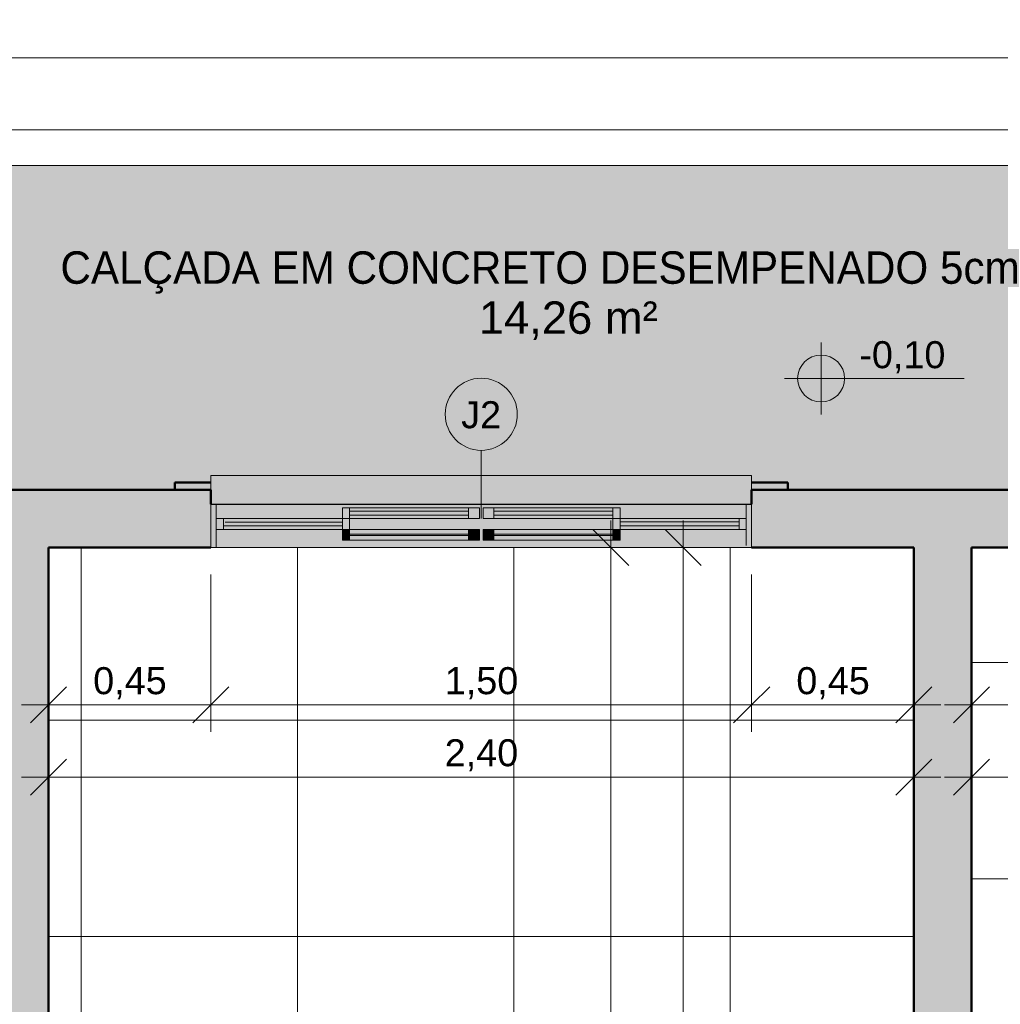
# Model space of a CAD drawing. Header units: metres. Extents: x -10.5 to 2.8, y -19.6 to -9.4.
# Tile 13 of 35: x -7.6 to -4.9, y -12.7 to -9.9. Entities that reach past the tile are written whole.
import ezdxf

# ---------------------------------------------------------------- set-up
doc = ezdxf.new("R2010")
doc.units = ezdxf.units.M
for name, color, linetype, lineweight in [('A-ANNO-DIMS', 7, 'Continuous', 9), ('A-ANNO-DIMS-50', 7, 'Continuous', 9), ('A-DETL-GENF', 7, 'Continuous', 5), ('A-FLOR', 7, 'Continuous', 5), ('A-FLOR-PATT', 7, 'Continuous', 5), ('A-GLAZ', 7, 'Continuous', 5), ('A-GLAZ-IDEN', 7, 'Continuous', 9), ('A-WALL', 7, 'Continuous', 5), ('A-WALL-PATT', 7, 'Continuous', 5), ('G-ANNO-DIMS', 7, 'Continuous', 9), ('G-ANNO-TEXT', 7, 'Continuous', 9), ('I-WALL', 7, 'Continuous', 5)]:
    doc.layers.add(name, color=color, linetype=linetype, lineweight=lineweight)
doc.layers.add('A-DETL', color=7, linetype='Continuous', lineweight=5, true_color=0x00a600)
doc.styles.add('Arial_1', font='arial.ttf', dxfattribs={"height": 0.075})
doc.styles.add('Arial_3', font='arial.ttf', dxfattribs={"height": 0.09})
doc.dimstyles.new('Com_linha__ref__contínua__-_Cor_Vermelha_Arial_1_5mm', dxfattribs={"dimscale": 0.3048, "dimtxt": 0.076519, "dimasz": 0.328084, "dimexe": 0.246063, "dimexo": 0.246063, "dimgap": 0.024606, "dimtad": 1, "dimrnd": 0.01, "dimzin": 0, "dimdsep": 46, "dimtxsty": 'Arial_1', "dimblk1": 'OBLIQUE', "dimblk2": 'OBLIQUE', "dimsah": 1, "dimcen": 0.09, "dimdle": 0.246063, "dimazin": 0, "dimtfac": 1, "dimtdec": 4, "dimtix": 1, "dimtmove": 0, "dimatfit": 3, "dimfxl": 1, "dimtvp": 1, "dimtolj": 1, "dimtzin": 0, "dimarcsym": 2})
doc.dimstyles.new('Com_linha__ref__contínua__-_Cor_Vermelha_Arial_1_5mm_1', dxfattribs={"dimscale": 0.3048, "dimtxt": 0.076519, "dimasz": 0.328084, "dimexe": 0.246063, "dimexo": 0.246063, "dimgap": 0.024606, "dimtad": 1, "dimrnd": 0.01, "dimzin": 0, "dimdsep": 46, "dimtxsty": 'Arial_1', "dimblk1": 'OBLIQUE', "dimblk2": 'OBLIQUE', "dimsah": 1, "dimcen": 0.09, "dimdle": 0.246063, "dimazin": 0, "dimtfac": 1, "dimtdec": 4, "dimtix": 1, "dimtmove": 2, "dimatfit": 3, "dimfxl": 1, "dimtvp": 1, "dimtolj": 1, "dimtzin": 0, "dimarcsym": 2})

# ---------------------------------------------------------------- blocks, each defined once
blk = doc.blocks.new('JANELA DE CORRE_VEL TERREO0')
at = {"layer": 'A-GLAZ', "true_color": 0xfffffe}
h = blk.add_hatch(color=7, dxfattribs=at)
h.paths.add_polyline_path([(-0.75, 0.08), (-0.75, -0.04), (0.75, -0.04), (0.75, 0.08), (0.0121, 0.08)])
h.paths.add_polyline_path([(-0.005, 0.06), (-0.005, 0.03), (-0.385, 0.03), (-0.385, 0.06), (-0.035, 0.06)])
h.paths.add_polyline_path([(0.0121, 0.06), (0.385, 0.06), (0.385, 0.03), (0.005, 0.03), (0.005, 0.06)])
at = {"layer": 'A-GLAZ', "lineweight": 15}
for p, q in [((-0.75, -0.04), (-0.75, 0.08)), ((-0.735, -0.04), (-0.735, 0.075)), ((0.735, -0.04), (0.735, 0.08)), ((0.75, -0.04), (0.75, 0.08)), ((-0.385, 0.03), (-0.735, 0.03)), ((-0.715, 0), (-0.715, 0.03)), ((-0.385, 0), (-0.385, 0.03)), ((-0.365, 0), (-0.365, 0.03)), ((0.365, 0.03), (0.365, 0)), ((0.385, 0), (0.385, 0.03)), ((0.735, 0.03), (0.385, 0.03)), ((0.715, 0), (0.715, 0.03)), ((-0.735, 0), (-0.385, 0)), ((-0.385, 0.02), (-0.715, 0.02)), ((-0.715, 0.009), (-0.385, 0.009)), ((-0.005, 0), (-0.385, 0)), ((-0.385, 0), (-0.385, -0.03)), ((-0.365, -0.03), (-0.365, 0)), ((0.385, 0), (0.005, 0)), ((0.005, 0), (0.005, -0.03)), ((0.035, -0.03), (0.035, 0)), ((0.365, -0.03), (0.365, 0)), ((0.385, 0.02), (0.715, 0.02)), ((0.71, 0.01), (0.385, 0.01)), ((0.385, 0), (0.735, 0)), ((0.385, -0.03), (0.385, 0)), ((-0.035, -0.01), (-0.365, -0.01)), ((-0.365, -0.021), (-0.035, -0.021)), ((-0.035, -0.03), (-0.035, 0)), ((-0.005, -0.03), (-0.005, 0)), ((0.365, -0.01), (0.035, -0.01)), ((0.035, -0.021), (0.365, -0.021)), ((-0.385, -0.03), (-0.005, -0.03)), ((0.005, -0.03), (0.385, -0.03))]:
    blk.add_line(p, q, dxfattribs=at)
at = {"layer": 'A-GLAZ'}
for p, q in [((-0.75, 0.08), (0.75, 0.08)), ((-0.75, -0.04), (-0.75, 0.08)), ((0.75, 0.08), (0.75, -0.04))]:
    blk.add_line(p, q, dxfattribs=at)
blk = doc.blocks.new('Paredes 1 - Paredes 1-2288142-NIVEL TERREO')
at = {"layer": 'A-WALL', "lineweight": 50, "true_color": 0x808080}
h = blk.add_hatch(color=8, dxfattribs=at)
h.paths.add_polyline_path([(-3.6836, -11.235), (-3.6836, -11.215), (-3.7836, -11.215), (-3.7836, -11.235)])
h.paths.add_polyline_path([(-4.5836, -11.235), (-4.5836, -11.215), (-4.6836, -11.215), (-4.6836, -11.235)])
h.paths.add_polyline_path([(-1.1736, -11.235), (-1.1736, -11.215), (-1.2736, -11.215), (-1.2736, -11.235)])
h.paths.add_polyline_path([(-2.8736, -11.235), (-2.7736, -11.235), (-2.7736, -11.215), (-2.8736, -11.215)])
h.paths.add_polyline_path([(-5.5936, -11.235), (-5.4936, -11.235), (-5.4936, -11.215), (-5.5936, -11.215), (-5.5936, -11.219)])
h.paths.add_polyline_path([(-7.1914, -11.235), (-7.0936, -11.235), (-7.0936, -11.215), (-7.1936, -11.215), (-7.1936, -11.235)])
at = {"layer": 'A-WALL', "lineweight": 50}
for p, q in [((-7.0936, -11.215), (-7.1936, -11.215)), ((-7.1936, -11.215), (-7.1936, -11.235)), ((-5.4936, -11.215), (-5.5936, -11.215)), ((-5.4936, -11.235), (-5.4936, -11.215)), ((-7.1936, -11.235), (-7.0936, -11.235)), ((-5.5936, -11.235), (-5.4936, -11.235))]:
    blk.add_line(p, q, dxfattribs=at)
blk = doc.blocks.new('TAG - Janela - Janela-2098303-NIVEL TERREO')
at = {"layer": 'A-GLAZ-IDEN'}
blk.add_circle((0, 0), 0.002, dxfattribs=at)
blk = doc.blocks.new('Elevações de ponto - Cota de elevação - planta-402364-NIVEL TERREO')
at = {"layer": 'G-ANNO-DIMS'}
h = blk.add_hatch(color=256, dxfattribs=at)
edge = h.paths.add_edge_path()
edge.add_line((-0.002, 0.0013), (-0.002, 0))
edge.add_line((-0.002, 0), (-0.0033, 0))
edge.add_arc((-0.002, 0), 0.0013, 90, 180, ccw=False)
h = blk.add_hatch(color=256, dxfattribs=at)
edge = h.paths.add_edge_path()
edge.add_arc((-0.002, 0), 0.0013, -90, 0, ccw=False)
edge.add_line((-0.002, -0.0013), (-0.002, 0))
edge.add_line((-0.002, 0), (-0.0007, 0))
for p, q in [((-0.002, -0.002), (-0.002, 0.002)), ((-0.002, 0.0013), (-0.002, 0)), ((-0.00403, 0), (0.005929, 0)), ((-0.002, 0), (-0.0033, 0)), ((-0.002, -0.0013), (-0.002, 0)), ((-0.002, 0), (-0.0007, 0))]:
    blk.add_line(p, q, dxfattribs=at)
blk.add_circle((-0.002, 0), 0.0013, dxfattribs=at)
for start, end in [(360, 90), (180, 270)]:
    blk.add_arc((-0.002, 0), 0.0013, start, end, dxfattribs=at)
blk = doc.blocks.new('DIMBLOCK15-NIVEL TERREO')
at = {"layer": 'A-ANNO-DIMS-50', "color": 242, "true_color": 0xbd2b2e}
for p, q in [((-4.5836, -11.8321), (-4.5836, -11.4884)), ((-4.9836, -11.8321), (-4.9836, -11.7571)), ((-4.9836, -11.8321), (-4.9336, -11.7821)), ((-4.5836, -11.8321), (-4.5336, -11.7821)), ((-5.0586, -11.8321), (-4.5836, -11.8321)), ((-4.9836, -11.8321), (-5.0336, -11.8821)), ((-4.9836, -11.8321), (-4.9836, -11.8364)), ((-4.5836, -11.8321), (-4.6336, -11.8821)), ((-4.5836, -11.8321), (-4.5836, -11.9071))]:
    blk.add_line(p, q, dxfattribs=at)
at = {"layer": 'A-ANNO-DIMS-50', "color": 0, "insert": (-4.8848, -11.7272), "char_height": 0.075, "width": 0.242979, "attachment_point": 1, "line_spacing_factor": 0.941778, "style": 'Arial_1'}
blk.add_mtext('0,40', dxfattribs=at)
blk = doc.blocks.new('_Oblique')
at = {"color": 0, "linetype": 'ByBlock', "lineweight": -2}
blk.add_line((-0.5, -0.5), (0.5, 0.5), dxfattribs=at)
blk = doc.blocks.new('DIMBLOCK18-NIVEL TERREO')
at = {"layer": 'A-ANNO-DIMS-50', "color": 242, "true_color": 0xbd2b2e}
for p, q in [((-4.9836, -12.0321), (-4.9836, -11.9571)), ((-3.4337, -12.0321), (-3.4337, -11.9571)), ((-4.9836, -12.0321), (-4.9336, -11.9821)), ((-3.4337, -12.0321), (-3.3837, -11.9821)), ((-5.0586, -12.0321), (-3.3587, -12.0321)), ((-4.9836, -12.0321), (-5.0336, -12.0821)), ((-4.9836, -12.0321), (-4.9836, -12.0364)), ((-3.4337, -12.0321), (-3.4837, -12.0821)), ((-3.4337, -12.0321), (-3.4337, -12.0364))]:
    blk.add_line(p, q, dxfattribs=at)
at = {"layer": 'A-ANNO-DIMS-50', "color": 0, "insert": (-4.3099, -11.9272), "char_height": 0.075, "width": 0.242979, "attachment_point": 1, "line_spacing_factor": 0.941778, "style": 'Arial_1'}
blk.add_mtext('1,55', dxfattribs=at)
blk = doc.blocks.new('DIMBLOCK20-NIVEL TERREO')
at = {"layer": 'A-ANNO-DIMS-50', "color": 242, "true_color": 0xbd2b2e}
for p, q in [((-7.0936, -11.8321), (-7.0936, -11.47)), ((-5.5936, -11.8321), (-5.5936, -11.47)), ((-7.0936, -11.8321), (-7.0436, -11.7821)), ((-5.5936, -11.8321), (-5.5436, -11.7821)), ((-7.0936, -11.8321), (-7.1436, -11.8821)), ((-7.0936, -11.8321), (-5.5936, -11.8321)), ((-7.0936, -11.8321), (-7.0936, -11.9071)), ((-5.5936, -11.8321), (-5.6436, -11.8821)), ((-5.5936, -11.8321), (-5.5936, -11.9071))]:
    blk.add_line(p, q, dxfattribs=at)
at = {"layer": 'A-ANNO-DIMS-50', "color": 0, "insert": (-6.4448, -11.7272), "char_height": 0.075, "width": 0.242979, "attachment_point": 1, "line_spacing_factor": 0.941778, "style": 'Arial_1'}
blk.add_mtext('1,50', dxfattribs=at)
blk = doc.blocks.new('DIMBLOCK33-NIVEL TERREO')
at = {"layer": 'A-ANNO-DIMS-50', "color": 242, "true_color": 0xbd2b2e}
for p, q in [((-7.7037, -10.2365), (-7.7037, -10.1615)), ((-0.6636, -10.2365), (-0.6636, -10.1615)), ((-7.7037, -10.2365), (-7.6537, -10.1865)), ((-0.6636, -10.2365), (-0.6136, -10.1865)), ((-7.7037, -10.2365), (-7.7537, -10.2865)), ((-7.7037, -10.2365), (-0.6636, -10.2365)), ((-7.7037, -10.2365), (-7.7037, -11.16)), ((-0.6636, -10.2365), (-0.7136, -10.2865)), ((-0.6636, -10.2365), (-0.6636, -11.16))]:
    blk.add_line(p, q, dxfattribs=at)
at = {"layer": 'A-ANNO-DIMS-50', "color": 0, "insert": (-3.8985, -10.1316), "char_height": 0.075, "width": 0.242979, "attachment_point": 1, "line_spacing_factor": 0.941778, "style": 'Arial_1'}
blk.add_mtext('7,04', dxfattribs=at)
blk = doc.blocks.new('DIMBLOCK35-NIVEL TERREO')
at = {"layer": 'A-ANNO-DIMS-50', "color": 242, "true_color": 0xbd2b2e}
for p, q in [((-8.6037, -10.0365), (-8.6037, -9.9615)), ((0.2364, -10.0365), (0.2364, -9.9615)), ((-8.6037, -10.0365), (-8.5537, -9.9865)), ((0.2364, -10.0365), (0.2864, -9.9865)), ((-8.6787, -10.0365), (0.3114, -10.0365)), ((-8.6037, -10.0365), (-8.6537, -10.0865)), ((-8.6037, -10.0365), (-8.6037, -10.26)), ((0.2364, -10.0365), (0.1864, -10.0865)), ((0.2364, -10.0365), (0.2364, -10.26))]:
    blk.add_line(p, q, dxfattribs=at)
at = {"layer": 'A-ANNO-DIMS-50', "color": 0, "insert": (-3.8881, -9.9316), "char_height": 0.075, "width": 0.242979, "attachment_point": 1, "line_spacing_factor": 0.941778, "style": 'Arial_1'}
blk.add_mtext('8,84', dxfattribs=at)
blk = doc.blocks.new('DIMBLOCK52-NIVEL TERREO')
at = {"layer": 'A-ANNO-DIMS-50', "color": 242, "true_color": 0xbd2b2e}
for p, q in [((-7.0936, -11.8321), (-7.0936, -11.47)), ((-7.5437, -11.8321), (-7.5437, -11.7571)), ((-7.5437, -11.8321), (-7.4937, -11.7821)), ((-7.0936, -11.8321), (-7.0436, -11.7821)), ((-7.6187, -11.8321), (-7.0186, -11.8321)), ((-7.5437, -11.8321), (-7.5937, -11.8821)), ((-7.5437, -11.8321), (-7.5437, -11.8364)), ((-7.0936, -11.8321), (-7.1436, -11.8821)), ((-7.0936, -11.8321), (-7.0936, -11.9071))]:
    blk.add_line(p, q, dxfattribs=at)
at = {"layer": 'A-ANNO-DIMS-50', "color": 0, "insert": (-7.4199, -11.7272), "char_height": 0.075, "width": 0.242979, "attachment_point": 1, "line_spacing_factor": 0.941778, "style": 'Arial_1'}
blk.add_mtext('0,45', dxfattribs=at)
blk = doc.blocks.new('DIMBLOCK53-NIVEL TERREO')
at = {"layer": 'A-ANNO-DIMS-50', "color": 242, "true_color": 0xbd2b2e}
for p, q in [((-5.5936, -11.8321), (-5.5936, -11.47)), ((-5.1436, -11.8321), (-5.1436, -11.7571)), ((-5.5936, -11.8321), (-5.5436, -11.7821)), ((-5.1436, -11.8321), (-5.0936, -11.7821)), ((-5.6686, -11.8321), (-5.0686, -11.8321)), ((-5.5936, -11.8321), (-5.6436, -11.8821)), ((-5.5936, -11.8321), (-5.5936, -11.9071)), ((-5.1436, -11.8321), (-5.1936, -11.8821)), ((-5.1436, -11.8321), (-5.1436, -11.8364))]:
    blk.add_line(p, q, dxfattribs=at)
at = {"layer": 'A-ANNO-DIMS-50', "color": 0, "insert": (-5.4698, -11.7272), "char_height": 0.075, "width": 0.242979, "attachment_point": 1, "line_spacing_factor": 0.941778, "style": 'Arial_1'}
blk.add_mtext('0,45', dxfattribs=at)
blk = doc.blocks.new('DIMBLOCK54-NIVEL TERREO')
at = {"layer": 'A-ANNO-DIMS-50', "color": 242, "true_color": 0xbd2b2e}
for p, q in [((-7.5437, -12.0321), (-7.5437, -11.9571)), ((-5.1436, -12.0321), (-5.1436, -11.9571)), ((-7.5437, -12.0321), (-7.4937, -11.9821)), ((-5.1436, -12.0321), (-5.0936, -11.9821)), ((-7.6187, -12.0321), (-5.0686, -12.0321)), ((-7.5437, -12.0321), (-7.5937, -12.0821)), ((-7.5437, -12.0321), (-7.5437, -12.0364)), ((-5.1436, -12.0321), (-5.1936, -12.0821)), ((-5.1436, -12.0321), (-5.1436, -12.0364))]:
    blk.add_line(p, q, dxfattribs=at)
at = {"layer": 'A-ANNO-DIMS-50', "color": 0, "insert": (-6.4449, -11.9272), "char_height": 0.075, "width": 0.242979, "attachment_point": 1, "line_spacing_factor": 0.941778, "style": 'Arial_1'}
blk.add_mtext('2,40', dxfattribs=at)
blk = doc.blocks.new('DIMBLOCK55-NIVEL TERREO')
at = {"layer": 'A-ANNO-DIMS-50', "color": 242, "true_color": 0xbd2b2e}
for p, q in [((-5.7839, -14.44), (-5.7839, -11.32)), ((-5.7839, -11.395), (-5.8339, -11.345)), ((-5.7839, -11.395), (-5.8589, -11.395)), ((-5.7839, -11.395), (-5.7339, -11.445)), ((-5.7839, -11.395), (-5.7796, -11.395)), ((-5.7839, -14.365), (-5.8339, -14.315)), ((-5.7839, -14.365), (-5.8589, -14.365)), ((-5.7839, -14.365), (-5.7339, -14.415)), ((-5.7839, -14.365), (-5.2186, -14.365))]:
    blk.add_line(p, q, dxfattribs=at)
at = {"layer": 'A-ANNO-DIMS-50', "color": 0, "insert": (-5.8888, -12.9813), "char_height": 0.075, "width": 0.242979, "attachment_point": 1, "rotation": 90, "line_spacing_factor": 0.941778, "style": 'Arial_1'}
blk.add_mtext('2,97', dxfattribs=at)
blk = doc.blocks.new('DIMBLOCK56-NIVEL TERREO')
at = {"layer": 'A-ANNO-DIMS-50', "color": 242, "true_color": 0xbd2b2e}
for p, q in [((-5.9839, -15.39), (-5.9839, -11.32)), ((-5.9839, -11.395), (-6.0339, -11.345)), ((-5.9839, -11.395), (-6.0589, -11.395)), ((-5.9839, -11.395), (-5.9339, -11.445)), ((-5.9839, -11.395), (-5.9796, -11.395)), ((-5.9839, -15.315), (-6.0339, -15.265)), ((-5.9839, -15.315), (-6.0589, -15.315)), ((-5.9839, -15.315), (-5.9339, -15.365)), ((-5.9839, -15.315), (-5.9796, -15.315))]:
    blk.add_line(p, q, dxfattribs=at)
at = {"layer": 'A-ANNO-DIMS-50', "color": 0, "insert": (-6.0888, -13.4563), "char_height": 0.075, "width": 0.242979, "attachment_point": 1, "rotation": 90, "line_spacing_factor": 0.941778, "style": 'Arial_1'}
blk.add_mtext('3,92', dxfattribs=at)

msp = doc.modelspace()

# ---------------------------------------------------------------- hatches: boundary and pattern name
at = {"layer": 'A-DETL-GENF', "true_color": 0xc0c0c0}
msp.add_hatch(color=9, dxfattribs=at).paths.add_polyline_path([(-6.2512, -11.275), (-5.5936, -11.275), (-5.5936, -11.195), (-7.0936, -11.1952), (-7.0936, -11.275), (-6.3557, -11.275)])
at = {"layer": 'A-DETL-GENF', "true_color": 0xffffff}
for points in [[(-6.7286, -11.375), (-6.7086, -11.375), (-6.7086, -11.345), (-6.7286, -11.345), (-6.7286, -11.362)], [(-6.3786, -11.375), (-6.3486, -11.375), (-6.3486, -11.345), (-6.3786, -11.345), (-6.3786, -11.362)], [(-6.3386, -11.375), (-6.3086, -11.375), (-6.3086, -11.345), (-6.3386, -11.345), (-6.3386, -11.362)], [(-5.9786, -11.375), (-5.9586, -11.375), (-5.9586, -11.345), (-5.9786, -11.345), (-5.9786, -11.362)]]:
    msp.add_hatch(color=7, dxfattribs=at).paths.add_polyline_path(points)
h = msp.add_hatch(color=7, dxfattribs=at)
h.paths.add_polyline_path([(-6.7086, -11.375), (-6.3786, -11.375), (-6.3786, -11.362), (-6.7086, -11.362)])
h.paths.add_polyline_path([(-6.5646, -11.358), (-6.3786, -11.358), (-6.3786, -11.345), (-6.7086, -11.345), (-6.7086, -11.358), (-6.6691, -11.358)])
at = {"layer": 'A-DETL-GENF', "true_color": 0xe1ffff}
for points in [[(-6.5646, -11.362), (-6.3786, -11.362), (-6.3786, -11.358), (-6.7086, -11.358), (-6.7086, -11.362), (-6.6691, -11.362)], [(-6.1468, -11.362), (-5.9786, -11.362), (-5.9786, -11.358), (-6.3086, -11.358), (-6.3086, -11.362), (-6.2512, -11.362)]]:
    msp.add_hatch(color=7, dxfattribs=at).paths.add_polyline_path(points)
at = {"layer": 'A-DETL-GENF', "true_color": 0xffffff}
h = msp.add_hatch(color=7, dxfattribs=at)
h.paths.add_polyline_path([(-6.1468, -11.375), (-5.9786, -11.375), (-5.9786, -11.362), (-6.3086, -11.362), (-6.3086, -11.375), (-6.2512, -11.375)])
h.paths.add_polyline_path([(-5.9901, -11.358), (-5.9786, -11.358), (-5.9786, -11.345), (-6.3086, -11.345), (-6.3086, -11.358), (-6.0423, -11.358)])
at = {"layer": 'A-FLOR-PATT', "true_color": 0xd8d8d8}
h = msp.add_hatch(color=254, dxfattribs=at)
h.paths.add_polyline_path([(1.4064, -18.075), (1.4064, -14.3149), (0.5064, -14.315), (0.5064, -16.075), (0.5264, -16.075), (0.5264, -16.175), (0.5464, -16.175), (0.5458, -17.375), (0.5264, -17.375), (0.5264, -17.475), (0.5064, -17.475), (0.5064, -18.075), (0.5697, -18.075)])
h.paths.add_polyline_path([(-8.6037, -14.315), (-7.7037, -14.315), (-7.7037, -11.235), (-7.1936, -11.235), (-7.1936, -11.215), (-7.0936, -11.215), (-7.0936, -11.195), (-5.5936, -11.1952), (-5.5936, -11.215), (-5.4936, -11.215), (-5.4936, -11.235), (-4.6836, -11.235), (-4.6836, -11.215), (-4.5836, -11.215), (-4.5836, -11.195), (-3.7836, -11.1953), (-3.7836, -11.215), (-3.6836, -11.215), (-3.6836, -11.235), (-2.8736, -11.235), (-2.8736, -11.215), (-2.7736, -11.215), (-2.7736, -11.195), (-1.2736, -11.1952), (-1.2736, -11.215), (-1.1736, -11.215), (-1.1736, -11.235), (-0.6636, -11.235), (-0.6636, -12.115), (0.2364, -12.115), (0.2364, -10.335), (-8.6037, -10.335), (-8.6037, -13.115), (-9.2336, -13.115), (-9.2336, -14.315)])
at = {"layer": 'A-FLOR-PATT', "true_color": 0x787878}
h = msp.add_hatch(dxfattribs=at)
h.set_pattern_fill('FP_8', color=8, style=0, pattern_type=2)
h.set_pattern_definition([(0, (-2.654, -16.075), (0, 0.6), []), (90, (-2.654, -16.075), (-0.6, 4e-17), [])])
h.paths.add_polyline_path([(0.3464, -18.075), (0.3464, -15.475), (-3.3837, -15.475), (-3.3834, -15.235), (-3.2629, -15.235), (-3.2629, -15.255), (-3.2237, -15.255), (-3.2237, -15.315), (-0.8236, -15.315), (-0.8236, -11.395), (-3.2237, -11.395), (-3.2237, -14.375), (-3.2537, -14.375), (-3.2537, -14.395), (-3.3837, -14.395), (-3.3837, -14.275), (-4.9836, -14.275), (-4.9836, -14.395), (-5.1136, -14.395), (-5.1136, -14.375), (-5.1436, -14.375), (-5.1436, -11.395), (-7.5437, -11.395), (-7.5437, -15.315), (-5.1436, -15.315), (-5.1436, -15.255), (-5.1043, -15.255), (-5.1043, -15.235), (-4.9836, -15.235), (-4.9836, -15.475), (-6.0136, -15.475), (-6.0136, -18.075), (-5.2136, -18.075), (-5.2136, -17.575), (-4.0136, -17.575), (-4.0136, -18.075), (-3.2137, -18.075), (-3.2137, -17.275), (-3.2337, -17.275), (-3.2337, -16.405), (-2.8637, -16.405), (-2.8637, -18.075), (0.0728, -18.075)])
h.paths.add_polyline_path([(-4.6136, -17.7955), (-4.6084, -17.7948), (-4.6036, -17.7928), (-4.5985, -17.7885), (-4.5963, -17.7855), (-4.5943, -17.7807), (-4.5936, -17.7755), (-4.5943, -17.7703), (-4.5963, -17.7655), (-4.5994, -17.7614), (-4.6036, -17.7582), (-4.6084, -17.7562), (-4.6136, -17.7555), (-4.6188, -17.7562), (-4.6236, -17.7582), (-4.6277, -17.7614), (-4.6309, -17.7655), (-4.6329, -17.7703), (-4.6336, -17.7755), (-4.6321, -17.7826), (-4.6309, -17.7855), (-4.6263, -17.7907), (-4.6233, -17.7929), (-4.6188, -17.7948), (-4.6158, -17.7952)])
h.paths.add_polyline_path([(-5.8632, -15.2918), (-5.906, -15.2904), (-5.9477, -15.2803), (-5.9477, -15.2439), (-5.9577, -15.2439), (-5.9577, -15.2339), (-5.9977, -15.2339), (-5.9977, -15.1939), (-5.9579, -15.1939), (-5.9579, -15.1839), (-5.9479, -15.1839), (-5.9479, -15.1486), (-5.9062, -15.1386), (-5.861, -15.1376), (-5.8211, -15.1445), (-5.8279, -15.1639), (-5.8633, -15.158), (-5.8947, -15.158), (-5.9279, -15.1639), (-5.9279, -15.1839), (-5.9179, -15.1839), (-5.9179, -15.1939), (-5.1133, -15.1939), (-5.1133, -15.2339), (-5.9177, -15.2339), (-5.9177, -15.2439), (-5.9277, -15.2439), (-5.9277, -15.265), (-5.8946, -15.271), (-5.8609, -15.271), (-5.8277, -15.265), (-5.8209, -15.2845), (-5.8609, -15.2914)])
h.paths.add_polyline_path([(-2.5041, -15.2918), (-2.5464, -15.2845), (-2.5396, -15.265), (-2.5041, -15.271), (-2.4727, -15.271), (-2.4396, -15.265), (-2.4396, -15.2439), (-2.4496, -15.2439), (-2.4496, -15.2339), (-3.254, -15.2339), (-3.254, -15.1939), (-2.4494, -15.1939), (-2.4494, -15.1839), (-2.4394, -15.1839), (-2.4394, -15.1639), (-2.4726, -15.158), (-2.5062, -15.158), (-2.5394, -15.1639), (-2.5462, -15.1445), (-2.504, -15.1372), (-2.4611, -15.1386), (-2.4194, -15.1486), (-2.4194, -15.1839), (-2.4094, -15.1839), (-2.4094, -15.1939), (-2.3696, -15.1939), (-2.3696, -15.2339), (-2.4096, -15.2339), (-2.4096, -15.2439), (-2.4196, -15.2439), (-2.4196, -15.2803), (-2.4612, -15.2904), (-2.4727, -15.2908)])
h = msp.add_hatch(dxfattribs=at)
h.set_pattern_fill('FP_2', color=8, style=0, pattern_type=2)
h.set_pattern_definition([(270, (-4.384, -12.915), (0.6, 4e-17), []), (0, (-4.384, -12.915), (0, 0.6), [])])
h.paths.add_polyline_path([(-3.5546, -12.2216), (-3.5541, -12.2211), (-3.5544, -12.2211)])
h.paths.add_polyline_path([(-4.0636, -14.115), (-3.8837, -14.115), (-3.8837, -13.315), (-3.4337, -13.315), (-3.4337, -13.0535), (-3.4422, -13.0531), (-3.445, -13.0503), (-3.4467, -13.0329), (-3.4485, -13.0311), (-3.4485, -13.03), (-3.4684, -13.0297), (-3.4828, -13.0278), (-3.4987, -13.0212), (-3.5124, -13.0107), (-3.5228, -12.997), (-3.5295, -12.981), (-3.5317, -12.964), (-3.5317, -12.8992), (-3.5457, -12.8992), (-3.5536, -12.8984), (-3.5612, -12.8959), (-3.5681, -12.8918), (-3.574, -12.8864), (-3.5786, -12.8799), (-3.582, -12.8712), (-3.5829, -12.8682), (-3.5887, -12.8278), (-3.6462, -12.8457), (-3.7376, -12.8784), (-3.7667, -12.8877), (-3.8032, -12.8955), (-3.8405, -12.8971), (-3.8957, -12.8891), (-3.948, -12.8695), (-3.9902, -12.8423), (-4.0257, -12.8068), (-4.0434, -12.7789), (-4.0546, -12.7478), (-4.0587, -12.715), (-4.0546, -12.6823), (-4.0434, -12.6512), (-4.0257, -12.6233), (-3.9902, -12.5878), (-3.948, -12.5606), (-3.8957, -12.541), (-3.8405, -12.533), (-3.8032, -12.5346), (-3.7667, -12.5423), (-3.7346, -12.5526), (-3.6462, -12.5844), (-3.5887, -12.6022), (-3.5887, -12.6045), (-3.582, -12.5588), (-3.5812, -12.5559), (-3.5786, -12.5502), (-3.574, -12.5437), (-3.5681, -12.5383), (-3.5612, -12.5342), (-3.5536, -12.5317), (-3.5457, -12.5309), (-3.5317, -12.5309), (-3.5317, -12.362), (-3.5287, -12.3433), (-3.5228, -12.329), (-3.5124, -12.3154), (-3.4987, -12.3049), (-3.4828, -12.2983), (-3.4657, -12.296), (-3.4485, -12.296), (-3.4485, -12.295), (-3.4467, -12.2932), (-3.4453, -12.2739), (-3.4457, -12.2739), (-3.4459, -12.265), (-3.4477, -12.2645), (-3.4478, -12.263), (-3.4482, -12.2623), (-3.4487, -12.2542), (-3.449, -12.2514), (-3.5066, -12.2512), (-3.5233, -12.2476), (-3.5293, -12.2447), (-3.5353, -12.2409), (-3.5428, -12.2407), (-3.5467, -12.2391), (-3.5505, -12.2359), (-3.5525, -12.2332), (-3.5544, -12.2277), (-3.5546, -12.2216), (-3.5546, -12.1861), (-3.5547, -12.1602), (-3.5547, -11.9094), (-3.5951, -11.909), (-3.5989, -11.9148), (-3.6038, -11.9196), (-3.6095, -11.9231), (-3.6181, -11.9254), (-3.6224, -11.9258), (-3.6306, -11.9254), (-3.6397, -11.9232), (-3.6443, -11.9212), (-3.65, -11.9165), (-3.6545, -11.9106), (-3.6575, -11.9037), (-3.6589, -11.8962), (-3.6585, -11.8885), (-3.6565, -11.8812), (-3.6528, -11.8746), (-3.6487, -11.87), (-4.2254, -11.8697), (-4.2428, -11.8662), (-4.2595, -11.8547), (-4.2699, -11.8392), (-4.2737, -11.82), (-4.2733, -11.5283), (-4.2698, -11.5108), (-4.2583, -11.4942), (-4.2419, -11.4837), (-4.2237, -11.48), (-4.1387, -11.48), (-4.1387, -11.467), (-4.1441, -11.467), (-4.1441, -11.4039), (-4.1459, -11.4039), (-4.1459, -11.395), (-4.2442, -11.395), (-4.2446, -11.4035), (-4.2455, -11.4054), (-4.2473, -11.4063), (-4.2646, -11.408), (-4.2649, -11.4098), (-4.2677, -11.4098), (-4.2682, -11.4812), (-4.2708, -11.4863), (-4.2733, -11.4891), (-4.2757, -11.4909), (-4.2795, -11.4925), (-4.2836, -11.493), (-4.2878, -11.4925), (-4.2916, -11.4909), (-4.295, -11.4883), (-4.2975, -11.485), (-4.2991, -11.4812), (-4.2996, -11.477), (-4.2997, -11.4098), (-4.3025, -11.4098), (-4.303, -11.408), (-4.32, -11.4063), (-4.3219, -11.4054), (-4.3227, -11.4035), (-4.3232, -11.395), (-4.9836, -11.395), (-4.9836, -14.115), (-4.6843, -14.115)])
h.paths.add_polyline_path([(-3.4337, -13.16), (-3.4372, -13.16), (-3.4372, -13.1565), (-3.4464, -13.1565), (-3.4464, -13.146), (-3.4517, -13.1463), (-3.4517, -13.152), (-3.4612, -13.1528), (-3.4707, -13.152), (-3.4707, -13.146), (-3.4832, -13.146), (-3.483, -13.1425), (-3.4807, -13.1425), (-3.4803, -13.1396), (-3.4803, -13.1309), (-4.1266, -13.1305), (-4.1302, -13.1291), (-4.1333, -13.1269), (-4.1359, -13.1241), (-4.1377, -13.1207), (-4.1386, -13.117), (-4.1386, -13.1131), (-4.1377, -13.1094), (-4.1359, -13.106), (-4.1333, -13.1032), (-4.1302, -13.101), (-4.1266, -13.0996), (-4.1228, -13.0992), (-3.4803, -13.0992), (-3.4807, -13.0875), (-3.4832, -13.0875), (-3.483, -13.084), (-3.4707, -13.0837), (-3.4707, -13.077), (-3.4692, -13.0767), (-3.4669, -13.074), (-3.4662, -13.074), (-3.4657, -13.0723), (-3.4647, -13.0713), (-3.4577, -13.0713), (-3.4562, -13.0728), (-3.4562, -13.0741), (-3.455, -13.0741), (-3.453, -13.077), (-3.4517, -13.077), (-3.4517, -13.0837), (-3.4517, -13.084), (-3.4464, -13.084), (-3.4464, -13.0735), (-3.4372, -13.0735), (-3.4372, -13.07), (-3.4337, -13.07), (-3.4337, -13.1565)])
h.paths.add_polyline_path([(-3.4485, -12.998), (-3.4485, -12.997), (-3.4467, -12.9952), (-3.4449, -12.977), (-3.4423, -12.975), (-3.4337, -12.9745), (-3.4337, -12.3515), (-3.4423, -12.3511), (-3.445, -12.3484), (-3.4467, -12.3309), (-3.4485, -12.3291), (-3.4485, -12.328), (-3.4657, -12.328), (-3.4745, -12.3292), (-3.483, -12.3329), (-3.4897, -12.338), (-3.4951, -12.345), (-3.4985, -12.3532), (-3.4997, -12.362), (-3.4997, -12.5309), (-3.4629, -12.5309), (-3.4557, -12.5318), (-3.4489, -12.5346), (-3.4431, -12.5391), (-3.4387, -12.5449), (-3.4359, -12.5516), (-3.4349, -12.5588), (-3.4349, -12.8712), (-3.4359, -12.8785), (-3.4387, -12.8852), (-3.4431, -12.891), (-3.4489, -12.8955), (-3.4557, -12.8983), (-3.4629, -12.8992), (-3.4997, -12.8992), (-3.4997, -12.964), (-3.4978, -12.9745), (-3.4951, -12.9811), (-3.4897, -12.9881), (-3.4827, -12.9935), (-3.4745, -12.9969), (-3.4657, -12.998), (-3.4495, -12.998)])
h.paths.add_polyline_path([(-3.4457, -12.2629), (-3.4455, -12.2612), (-3.4457, -12.2623)])
h.paths.add_polyline_path([(-3.4487, -12.2484), (-3.4487, -12.2419), (-3.4487, -12.2482)])
h.paths.add_polyline_path([(-3.4457, -12.2127), (-3.4457, -12.202), (-3.4454, -12.1944), (-3.4443, -12.1935), (-3.4437, -12.1922), (-3.4424, -12.1917), (-3.4337, -12.1917), (-3.4337, -11.935), (-3.4551, -11.9335), (-3.4587, -11.9307), (-3.4588, -11.9297), (-3.4597, -11.9144), (-3.4614, -11.913), (-3.4657, -11.9127), (-3.4859, -11.9111), (-3.4884, -11.9098), (-3.5008, -11.9102), (-3.501, -11.927), (-3.5028, -11.928), (-3.5098, -11.928), (-3.5118, -11.926), (-3.5118, -11.9098), (-3.5227, -11.9098), (-3.5226, -12.2092), (-3.4482, -12.2092), (-3.4483, -12.2075), (-3.4477, -12.2077), (-3.4475, -12.2089), (-3.4467, -12.2092), (-3.4457, -12.2098), (-3.4457, -12.2119)])
h.paths.add_polyline_path([(-3.4467, -12.2078), (-3.4476, -12.2066), (-3.4467, -12.2064), (-3.4467, -12.2075)])
h.paths.add_polyline_path([(-3.4467, -11.5077), (-3.4468, -11.5078), (-3.4478, -11.5068), (-3.4467, -11.5063)])
h.paths.add_polyline_path([(-3.5941, -11.881), (-3.5547, -11.8803), (-3.5541, -11.5864), (-3.5518, -11.5699), (-3.5436, -11.5502), (-3.5265, -11.5293), (-3.5127, -11.5198), (-3.4907, -11.5113), (-3.4693, -11.5092), (-3.4485, -11.5092), (-3.4482, -11.5092), (-3.4478, -11.5089), (-3.4472, -11.5083), (-3.4467, -11.5092), (-3.4457, -11.5092), (-3.4457, -11.5081), (-3.4467, -11.5077), (-3.4457, -11.5055), (-3.4452, -11.4944), (-3.444, -11.4928), (-3.4424, -11.4916), (-3.4337, -11.4916), (-3.4337, -11.5586), (-3.4424, -11.5586), (-3.4448, -11.5564), (-3.4452, -11.5552), (-3.4467, -11.5412), (-3.4468, -11.5412), (-3.4476, -11.5419), (-3.4481, -11.542), (-3.4484, -11.5419), (-3.4487, -11.5412), (-3.4728, -11.5412), (-3.4869, -11.5434), (-3.4983, -11.5483), (-3.5082, -11.5562), (-3.5156, -11.5656), (-3.5214, -11.5804), (-3.5227, -11.5911), (-3.5227, -11.7682), (-3.4964, -11.7685), (-3.4936, -11.7698), (-3.4909, -11.7719), (-3.4886, -11.7748), (-3.4854, -11.7811), (-3.4849, -11.7823), (-3.4803, -11.7823), (-3.48, -11.7758), (-3.4795, -11.7751), (-3.4779, -11.7751), (-3.4779, -11.7702), (-3.4769, -11.7692), (-3.4669, -11.7692), (-3.4659, -11.7702), (-3.4659, -11.7751), (-3.4643, -11.7751), (-3.4635, -11.7761), (-3.4635, -11.7796), (-3.4337, -11.7796), (-3.4337, -11.395), (-3.7014, -11.395), (-3.7017, -11.4039), (-3.7033, -11.4039), (-3.7033, -11.467), (-3.7087, -11.467), (-3.7086, -11.48), (-3.622, -11.4804), (-3.6046, -11.4838), (-3.5875, -11.4959), (-3.5775, -11.5109), (-3.5737, -11.53), (-3.574, -11.8218), (-3.5775, -11.8392), (-3.589, -11.8559), (-3.6052, -11.8664), (-3.6064, -11.8666), (-3.6019, -11.8699), (-3.5964, -11.8767), (-3.5945, -11.8803)])
h.paths.add_polyline_path([(-3.5227, -11.8804), (-3.5118, -11.8803), (-3.5118, -11.864), (-3.5098, -11.862), (-3.5028, -11.862), (-3.501, -11.863), (-3.5008, -11.864), (-3.5008, -11.8803), (-3.4875, -11.8803), (-3.485, -11.8788), (-3.4657, -11.8772), (-3.4657, -11.82), (-3.4667, -11.821), (-3.4767, -11.821), (-3.4777, -11.8199), (-3.4777, -11.8151), (-3.4792, -11.8151), (-3.4801, -11.814), (-3.4803, -11.8077), (-3.4849, -11.8079), (-3.4884, -11.8152), (-3.4908, -11.8181), (-3.4934, -11.8202), (-3.4961, -11.8215), (-3.4993, -11.8219), (-3.5227, -11.8221), (-3.5227, -11.8803)])
h.paths.add_polyline_path([(-3.4513, -11.8563), (-3.4337, -11.8549), (-3.4337, -11.8104), (-3.4513, -11.8104), (-3.4513, -11.855)])
h.paths.add_polyline_path([(-3.9287, -11.845), (-3.8856, -11.8445), (-3.882, -11.843), (-3.8789, -11.8406), (-3.8765, -11.8375), (-3.875, -11.8339), (-3.8745, -11.83), (-3.875, -11.8262), (-3.8765, -11.8225), (-3.8789, -11.8194), (-3.882, -11.8171), (-3.8856, -11.8156), (-3.8895, -11.815), (-3.9613, -11.8156), (-3.9649, -11.8171), (-3.968, -11.8194), (-3.9704, -11.8225), (-3.9719, -11.8262), (-3.9724, -11.83), (-3.9719, -11.8339), (-3.9704, -11.8375), (-3.968, -11.8406), (-3.9649, -11.843), (-3.9613, -11.8445), (-3.9531, -11.845)])
h.paths.add_polyline_path([(-4.0339, -11.795), (-4.0313, -11.7947), (-4.0289, -11.7937), (-4.0268, -11.7921), (-4.0252, -11.79), (-4.0242, -11.7876), (-4.0239, -11.785), (-4.0247, -11.7811), (-4.0252, -11.78), (-4.0268, -11.7779), (-4.0289, -11.7764), (-4.0313, -11.7754), (-4.0339, -11.775), (-4.0364, -11.7754), (-4.0389, -11.7764), (-4.0409, -11.7779), (-4.043, -11.7811), (-4.0435, -11.7824), (-4.0439, -11.785), (-4.0435, -11.7876), (-4.0425, -11.79), (-4.0409, -11.7921), (-4.0389, -11.7937), (-4.0364, -11.7947)])
h.paths.add_polyline_path([(-3.8135, -11.795), (-3.8109, -11.7947), (-3.8085, -11.7937), (-3.8064, -11.7921), (-3.8049, -11.79), (-3.8039, -11.7876), (-3.8035, -11.785), (-3.8044, -11.7811), (-3.8049, -11.78), (-3.8064, -11.7779), (-3.8085, -11.7764), (-3.8109, -11.7754), (-3.8135, -11.775), (-3.8161, -11.7754), (-3.8185, -11.7764), (-3.8206, -11.7779), (-3.8226, -11.7811), (-3.8232, -11.7824), (-3.8235, -11.785), (-3.8232, -11.7876), (-3.8222, -11.79), (-3.8206, -11.7921), (-3.8185, -11.7937), (-3.8161, -11.7947)])
h.paths.add_polyline_path([(-3.6167, -11.7843), (-3.6129, -11.7838), (-3.6077, -11.7811), (-3.6061, -11.7799), (-3.6037, -11.7768), (-3.6022, -11.7732), (-3.6017, -11.7675), (-3.6022, -11.5771), (-3.6037, -11.5734), (-3.6062, -11.5702), (-3.6092, -11.5679), (-3.6133, -11.5664), (-3.6167, -11.5659), (-3.6206, -11.5664), (-3.6242, -11.5679), (-3.6273, -11.5703), (-3.6297, -11.5734), (-3.6312, -11.5771), (-3.6317, -11.5809), (-3.6312, -11.7732), (-3.6297, -11.7768), (-3.6258, -11.7811), (-3.6237, -11.7825), (-3.6206, -11.7838)])
h.paths.add_polyline_path([(-4.2287, -11.7843), (-4.2237, -11.7833), (-4.2197, -11.7811), (-4.2181, -11.7799), (-4.2157, -11.7768), (-4.2142, -11.7732), (-4.2137, -11.7693), (-4.2142, -11.5771), (-4.2157, -11.5734), (-4.2182, -11.5702), (-4.2212, -11.5679), (-4.2248, -11.5664), (-4.2287, -11.5659), (-4.2326, -11.5664), (-4.2362, -11.5679), (-4.2393, -11.5703), (-4.2417, -11.5734), (-4.2432, -11.5771), (-4.2437, -11.5809), (-4.2432, -11.7732), (-4.2417, -11.7768), (-4.2377, -11.7811), (-4.2362, -11.7823), (-4.2326, -11.7838)])
h.paths.add_polyline_path([(-3.9237, -11.685), (-3.9211, -11.6847), (-3.9187, -11.6837), (-3.9166, -11.6821), (-3.915, -11.68), (-3.914, -11.6776), (-3.9137, -11.675), (-3.914, -11.6724), (-3.915, -11.67), (-3.9166, -11.6679), (-3.9187, -11.6664), (-3.9211, -11.6654), (-3.9237, -11.665), (-3.9263, -11.6654), (-3.9287, -11.6664), (-3.9308, -11.6679), (-3.9323, -11.67), (-3.9333, -11.6724), (-3.9337, -11.675), (-3.9333, -11.6776), (-3.9323, -11.68), (-3.9308, -11.6821), (-3.9287, -11.6837), (-3.9263, -11.6847)])
h.paths.add_polyline_path([(-3.8135, -11.685), (-3.8109, -11.6847), (-3.8085, -11.6837), (-3.8064, -11.6821), (-3.8049, -11.68), (-3.8039, -11.6776), (-3.8035, -11.675), (-3.8039, -11.6724), (-3.8049, -11.67), (-3.8064, -11.6679), (-3.8085, -11.6664), (-3.8109, -11.6654), (-3.8135, -11.665), (-3.8161, -11.6654), (-3.8185, -11.6664), (-3.8206, -11.6679), (-3.8222, -11.67), (-3.8232, -11.6724), (-3.8235, -11.675), (-3.8232, -11.6776), (-3.8222, -11.68), (-3.8206, -11.6821), (-3.8185, -11.6837), (-3.8161, -11.6847)])
h.paths.add_polyline_path([(-4.0339, -11.685), (-4.0313, -11.6847), (-4.0289, -11.6837), (-4.0268, -11.6821), (-4.0252, -11.68), (-4.0242, -11.6776), (-4.0239, -11.675), (-4.0242, -11.6724), (-4.0252, -11.67), (-4.0268, -11.6679), (-4.0289, -11.6664), (-4.0313, -11.6654), (-4.0339, -11.665), (-4.0364, -11.6654), (-4.0389, -11.6664), (-4.0409, -11.6679), (-4.0425, -11.67), (-4.0435, -11.6724), (-4.0439, -11.675), (-4.0435, -11.6776), (-4.0425, -11.68), (-4.0409, -11.6821), (-4.0389, -11.6837), (-4.0364, -11.6847)])
h.paths.add_polyline_path([(-3.9237, -11.5752), (-3.9211, -11.5749), (-3.9187, -11.5739), (-3.9166, -11.5723), (-3.915, -11.5702), (-3.914, -11.5678), (-3.9137, -11.5652), (-3.914, -11.5627), (-3.915, -11.5602), (-3.9166, -11.5582), (-3.9187, -11.5566), (-3.9211, -11.5556), (-3.9237, -11.5552), (-3.9263, -11.5556), (-3.9287, -11.5566), (-3.9308, -11.5582), (-3.9323, -11.5602), (-3.9333, -11.5627), (-3.9337, -11.5652), (-3.9333, -11.5678), (-3.9323, -11.5702), (-3.9308, -11.5723), (-3.9287, -11.5739), (-3.9263, -11.5749)])
h.paths.add_polyline_path([(-3.8135, -11.5752), (-3.8109, -11.5749), (-3.8085, -11.5739), (-3.8064, -11.5723), (-3.8049, -11.5702), (-3.8039, -11.5678), (-3.8035, -11.5652), (-3.8039, -11.5627), (-3.8049, -11.5602), (-3.8064, -11.5582), (-3.8085, -11.5566), (-3.8109, -11.5556), (-3.8135, -11.5552), (-3.8161, -11.5556), (-3.8185, -11.5566), (-3.8206, -11.5582), (-3.8222, -11.5602), (-3.8232, -11.5627), (-3.8235, -11.5652), (-3.8232, -11.5678), (-3.8222, -11.5702), (-3.8206, -11.5723), (-3.8185, -11.5739), (-3.8161, -11.5749)])
h.paths.add_polyline_path([(-4.0339, -11.5752), (-4.0313, -11.5749), (-4.0282, -11.5734), (-4.0268, -11.5723), (-4.0252, -11.5702), (-4.0242, -11.5678), (-4.0239, -11.5652), (-4.0242, -11.5627), (-4.0262, -11.559), (-4.0268, -11.5582), (-4.0289, -11.5566), (-4.0313, -11.5556), (-4.0339, -11.5552), (-4.0364, -11.5556), (-4.0389, -11.5566), (-4.0409, -11.5582), (-4.0425, -11.5602), (-4.0435, -11.5627), (-4.0439, -11.5652), (-4.0435, -11.5678), (-4.0425, -11.5702), (-4.0395, -11.5734), (-4.0389, -11.5739), (-4.0364, -11.5749)])
h.paths.add_polyline_path([(-3.4467, -11.5439), (-3.4476, -11.543), (-3.4458, -11.5425), (-3.446, -11.5429)])
h.paths.add_polyline_path([(-3.8049, -11.48), (-3.7501, -11.48), (-3.7501, -11.467), (-3.7692, -11.467), (-3.7692, -11.4039), (-3.7714, -11.4039), (-3.7714, -11.395), (-4.0759, -11.395), (-4.0762, -11.4039), (-4.0782, -11.4039), (-4.0782, -11.467), (-4.0973, -11.467), (-4.0973, -11.48), (-3.8064, -11.48)])
at = {"layer": 'A-WALL-PATT', "true_color": 0x808080}
h = msp.add_hatch(color=8, dxfattribs=at)
h.paths.add_polyline_path([(-5.1436, -11.395), (-5.0636, -11.395), (-5.0636, -11.235), (-5.5936, -11.235), (-5.5936, -11.395), (-5.52, -11.395)])
h.paths.add_polyline_path([(-7.1914, -11.395), (-7.0936, -11.395), (-7.0936, -11.235), (-7.7037, -11.235), (-7.7037, -11.395), (-7.3506, -11.395)])
h = msp.add_hatch(color=8, dxfattribs=at)
h.paths.add_polyline_path([(-3.7442, -11.395), (-3.5627, -11.395), (-3.5627, -11.235), (-3.7836, -11.235), (-3.7836, -11.395)])
h.paths.add_polyline_path([(-5.0636, -11.395), (-4.5836, -11.395), (-4.5836, -11.235), (-5.0636, -11.235), (-5.0636, -11.245)])
for points in [[(-7.5437, -15.315), (-7.5437, -11.395), (-7.7037, -11.395), (-7.7037, -15.315), (-7.6241, -15.315)], [(-4.9836, -14.005), (-4.9836, -11.395), (-5.1436, -11.395), (-5.1436, -14.005), (-4.9868, -14.005)]]:
    msp.add_hatch(color=8, dxfattribs=at).paths.add_polyline_path(points)

# ---------------------------------------------------------------- linework, layer by layer
at = {"layer": 'A-DETL', "color": 7}
for p, q in [((-5.5936, -11.195), (-7.0936, -11.195)), ((-7.0936, -11.195), (-7.0936, -11.235)), ((-5.5936, -11.235), (-5.5936, -11.195)), ((-6.3786, -11.358), (-6.7086, -11.358)), ((-6.7086, -11.362), (-6.3786, -11.362)), ((-5.9786, -11.358), (-6.3086, -11.358)), ((-6.3086, -11.362), (-5.9786, -11.362))]:
    msp.add_line(p, q, dxfattribs=at)
at = {"layer": 'A-DETL', "color": 7, "lineweight": 50}
for p, q in [((-7.0936, -11.235), (-7.0936, -11.275)), ((-5.5936, -11.275), (-5.5936, -11.235))]:
    msp.add_line(p, q, dxfattribs=at)
at = {"layer": 'A-DETL', "color": 7, "lineweight": 25}
msp.add_line((-7.0936, -11.275), (-5.5936, -11.275), dxfattribs=at)
at = {"layer": 'A-DETL', "color": 7, "lineweight": 15}
for p, q in [((-6.7286, -11.345), (-6.7286, -11.375)), ((-6.7086, -11.345), (-6.7286, -11.345)), ((-6.7086, -11.345), (-6.7086, -11.358)), ((-6.3786, -11.345), (-6.7086, -11.345)), ((-6.7086, -11.358), (-6.7086, -11.362)), ((-6.7086, -11.362), (-6.7086, -11.375)), ((-6.3786, -11.345), (-6.3786, -11.358)), ((-6.3486, -11.345), (-6.3786, -11.345)), ((-6.3786, -11.362), (-6.3786, -11.358)), ((-6.3786, -11.362), (-6.3786, -11.375)), ((-6.3486, -11.375), (-6.3486, -11.345)), ((-6.3086, -11.345), (-6.3386, -11.345)), ((-6.3386, -11.345), (-6.3386, -11.375)), ((-5.9786, -11.345), (-6.3086, -11.345)), ((-6.3086, -11.358), (-6.3086, -11.345)), ((-6.3086, -11.358), (-6.3086, -11.362)), ((-6.3086, -11.375), (-6.3086, -11.362)), ((-5.9586, -11.345), (-5.9786, -11.345)), ((-5.9786, -11.358), (-5.9786, -11.345)), ((-5.9786, -11.362), (-5.9786, -11.358)), ((-5.9786, -11.375), (-5.9786, -11.362)), ((-5.9586, -11.375), (-5.9586, -11.345)), ((-6.7286, -11.375), (-6.7086, -11.375)), ((-6.7086, -11.375), (-6.3786, -11.375)), ((-6.3786, -11.375), (-6.3486, -11.375)), ((-6.3386, -11.375), (-6.3086, -11.375)), ((-6.3086, -11.375), (-5.9786, -11.375)), ((-5.9786, -11.375), (-5.9586, -11.375))]:
    msp.add_line(p, q, dxfattribs=at)
at = {"layer": 'A-FLOR'}
msp.add_line((0.2364, -10.335), (-8.6037, -10.335), dxfattribs=at)
at = {"layer": 'A-GLAZ-IDEN'}
msp.add_line((-6.3436, -11.315), (-6.3436, -11.1255), dxfattribs=at)
at = {"layer": 'I-WALL', "lineweight": 50}
for p, q in [((-7.0936, -11.235), (-7.7037, -11.235)), ((-4.5836, -11.235), (-5.5936, -11.235)), ((-7.5437, -15.315), (-7.5437, -11.395)), ((-7.5437, -11.395), (-7.0936, -11.395)), ((-5.5936, -11.395), (-5.1436, -11.395)), ((-5.1436, -11.395), (-5.1436, -14.005)), ((-4.9836, -14.005), (-4.9836, -11.395)), ((-4.9836, -11.395), (-4.5836, -11.395))]:
    msp.add_line(p, q, dxfattribs=at)

# ---------------------------------------------------------------- block references
at = {"layer": 'A-GLAZ', "rotation": 180}
msp.add_blockref('JANELA DE CORRE_VEL TERREO0', (-6.3436, -11.315), dxfattribs=at)
at = {"layer": 'A-GLAZ-IDEN', "xscale": 49.99999999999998, "yscale": 49.99999999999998, "zscale": 49.99999999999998}
msp.add_blockref('TAG - Janela - Janela-2098303-NIVEL TERREO', (-6.3436, -11.0255), dxfattribs=at)
at = {"layer": 'A-WALL', "lineweight": 50}
msp.add_blockref('Paredes 1 - Paredes 1-2288142-NIVEL TERREO', (0, 0), dxfattribs=at)
at = {"layer": 'G-ANNO-DIMS', "xscale": 49.99999999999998, "yscale": 49.99999999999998, "zscale": 49.99999999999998}
msp.add_blockref('Elevações de ponto - Cota de elevação - planta-402364-NIVEL TERREO', (-5.301, -10.926), dxfattribs=at)

# ---------------------------------------------------------------- texts
at = {"layer": 'A-GLAZ-IDEN', "insert": (-6.3992, -10.9892), "char_height": 0.075, "width": 0.136287, "attachment_point": 1, "style": 'Arial_1'}
msp.add_mtext('J2', dxfattribs=at)
at = {"layer": 'G-ANNO-DIMS', "lineweight": 18, "insert": (-5.295, -10.8226), "char_height": 0.075, "width": 0.285563, "attachment_point": 1, "line_spacing_factor": 0.941778, "style": 'Arial_1'}
msp.add_mtext('-0,10', dxfattribs=at)
at = {"layer": 'G-ANNO-TEXT', "char_height": 0.09, "attachment_point": 1, "style": 'Arial_3'}
for s, insert, width in [('CALÇADA EM CONCRETO DESEMPENADO 5cm', (-7.5111, -10.5733), 3.403163), ('14,26 m²', (-6.3503, -10.7122), 0.58924)]:
    msp.add_mtext(s, dxfattribs=dict(at, insert=insert, width=width))

# ---------------------------------------------------------------- dimensions: what is measured, and where the dimension line sits
at = {"layer": 'A-ANNO-DIMS', "color": 242, "true_color": 0xbd2b2e}
for base, p1, p2, override, picture, middle in [((0.2364, -10.0365), (-8.6037, -10.335), (0.2364, -10.335), {"dimpost": '<>', "dimfxl": 8.8401}, 'DIMBLOCK35-NIVEL TERREO', (-3.7666, -9.9816)), ((-0.6636, -10.2365), (-7.7037, -11.235), (-0.6636, -11.235), {"dimpost": '<>', "dimfxl": 7.0401}, 'DIMBLOCK33-NIVEL TERREO', (-3.777, -10.1816))]:
    dim = msp.add_linear_dim(base=base, p1=p1, p2=p2, dimstyle='Com_linha__ref__contínua__-_Cor_Vermelha_Arial_1_5mm_1', override=override, dxfattribs=at)
    dim.commit()
    dim.dimension.update_dxf_attribs({"geometry": picture, "text_midpoint": middle, "dimtype": 160})
for base, p1, p2, override, picture, middle in [((-5.9839, -11.395), (-6.0546, -15.315), (-6.0546, -11.395), {"dimpost": '<>', "dimfxl": 3.92}, 'DIMBLOCK56-NIVEL TERREO', (-6.0297, -13.355)), ((-5.7839, -11.395), (-5.1436, -14.365), (-5.8546, -11.395), {"dimpost": '<>', "dimfxl": 3.053921}, 'DIMBLOCK55-NIVEL TERREO', (-5.8297, -12.88))]:
    dim = msp.add_linear_dim(base=base, p1=p1, p2=p2, angle=90, dimstyle='Com_linha__ref__contínua__-_Cor_Vermelha_Arial_1_5mm', override=override, dxfattribs=at)
    dim.commit()
    dim.dimension.update_dxf_attribs({"geometry": picture, "text_midpoint": middle})
for base, p1, p2, override, picture, middle in [((-7.0936, -11.8321), (-7.5437, -11.7614), (-7.0936, -11.395), {"dimpost": '<>', "dimfxl": 0.580351}, 'DIMBLOCK52-NIVEL TERREO', (-7.3186, -11.7863)), ((-5.5936, -11.8321), (-7.0936, -11.395), (-5.5936, -11.395), {"dimpost": '<>', "dimfxl": 1.5}, 'DIMBLOCK20-NIVEL TERREO', (-6.3436, -11.7863)), ((-5.1436, -11.8321), (-5.5936, -11.395), (-5.1436, -11.7614), {"dimpost": '<>', "dimfxl": 0.580273}, 'DIMBLOCK53-NIVEL TERREO', (-5.3686, -11.7863)), ((-4.5836, -11.8321), (-4.9836, -11.7614), (-4.5836, -11.4134), {"dimpost": '<>', "dimfxl": 0.530214}, 'DIMBLOCK15-NIVEL TERREO', (-4.7836, -11.7863)), ((-5.1436, -12.0321), (-7.5437, -11.9614), (-5.1436, -11.9614), {"dimpost": '<>', "dimfxl": 2.4001}, 'DIMBLOCK54-NIVEL TERREO', (-6.3436, -11.9863)), ((-3.4337, -12.0321), (-4.9836, -11.9614), (-3.4337, -11.9614), {"dimpost": '<>', "dimfxl": 1.5499}, 'DIMBLOCK18-NIVEL TERREO', (-4.2086, -11.9863))]:
    dim = msp.add_linear_dim(base=base, p1=p1, p2=p2, dimstyle='Com_linha__ref__contínua__-_Cor_Vermelha_Arial_1_5mm', override=override, dxfattribs=at)
    dim.commit()
    dim.dimension.update_dxf_attribs({"geometry": picture, "text_midpoint": middle})

doc.saveas('drawing.dxf')
